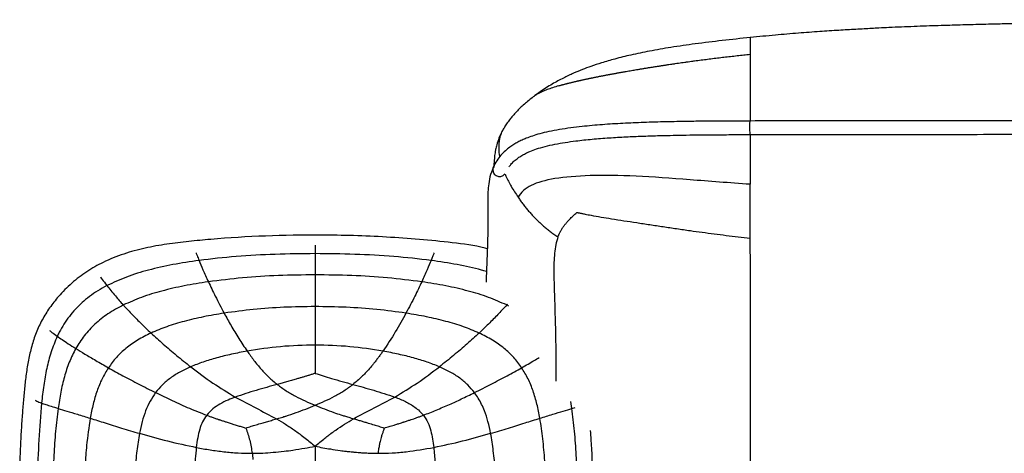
# Paper-space layout '_Top' of a CAD drawing. Header units: millimetres. Extents: x -908 to 908, y -155 to 619.
# Tile 4 of 11: x -908 to -546, y 459 to 619. Entities that reach past the tile are written whole.
import ezdxf

# ---------------------------------------------------------------- set-up
doc = ezdxf.new("R2010")
doc.units = ezdxf.units.MM

psp = doc.layouts.new('_Top')

# ---------------------------------------------------------------- linework, layer by layer
at = {"color": 7, "linetype": 'Continuous', "lineweight": 25}
for p, q in [((-718.87, 590.53), (-719.1, 590.34)), ((-729.55, 579.31), (-729.83, 578.88)), ((-799.46, 535.88), (-799.46, 535.31)), ((-799.46, 535.31), (-799.46, 532.71)), ((-799.46, 516.6), (-799.46, 513.24)), ((-799.46, 513.24), (-799.46, 505.85)), ((-728.58, 514.14), (-728.85, 513.83)), ((-728.19, 513.45), (-728.85, 513.83)), ((-704.82, 475.78), (-705.23, 478.31)), ((-704.81, 475.78), (-703.66, 476.14))]:
    psp.add_line(p, q, dxfattribs=at)
at = {"color": 7, "linetype": 'Continuous', "lineweight": 25, "flags": 128}
psp.add_lwpolyline([(-639.21, 576.51), (-639.22, 576.7), (-639.23, 577.24), (-639.24, 578.05), (-639.24, 579.01), (-639.24, 579.96), (-639.24, 580.77), (-639.23, 581.32), (-639.22, 581.51), (-639.22, 581.51)], dxfattribs=at)
at = {"color": 7, "linetype": 'Continuous', "lineweight": 25}
psp.add_arc((-731.48, 563.6), 2.51, 158.0469, 322.3257, dxfattribs=at)
for points, knots in [([(0, 618.76), (-8.12, 618.76), (-28.57, 618.76), (-61.35, 618.76), (-98.21, 618.77), (-132.17, 618.77), (-163.01, 618.77), (-190.6, 618.77), (-217.41, 618.77), (-241.67, 618.76), (-263.39, 618.76), (-282.6, 618.76), (-301, 618.76), (-318.53, 618.75), (-335.03, 618.74), (-350.47, 618.74), (-364.8, 618.73), (-378.09, 618.72), (-390.17, 618.71), (-401.06, 618.7), (-410.84, 618.69), (-419.72, 618.67), (-427.78, 618.66), (-435.08, 618.64), (-442.02, 618.62), (-448.6, 618.6), (-454.82, 618.58), (-460.36, 618.55), (-466.03, 618.52), (-471.75, 618.48), (-477.53, 618.42), (-482.71, 618.37), (-487.53, 618.3), (-492.16, 618.24), (-500.69, 618.11), (-512.85, 617.9), (-525.04, 617.65), (-533.37, 617.48), (-538.43, 617.37), (-544.13, 617.25), (-550.72, 617.1), (-558, 616.92), (-565.92, 616.7), (-574.43, 616.43), (-581.89, 616.14), (-587.75, 615.88), (-591.39, 615.7), (-594.44, 615.54), (-597.28, 615.39), (-601.33, 615.17), (-606.79, 614.85), (-613.81, 614.39), (-621.61, 613.81), (-630.15, 613.1), (-636.04, 612.51), (-639.1, 612.21)], [0, 0, 0, 0, 0.038056, 0.095826, 0.153606, 0.210794, 0.254942, 0.298117, 0.340074, 0.380583, 0.411801, 0.441846, 0.470619, 0.498023, 0.523969, 0.547949, 0.570363, 0.591139, 0.610208, 0.626957, 0.642192, 0.656028, 0.668576, 0.679942, 0.69023, 0.701104, 0.710774, 0.719389, 0.72709, 0.737321, 0.746211, 0.754174, 0.761591, 0.768789, 0.775876, 0.801576, 0.825758, 0.833048, 0.840595, 0.849487, 0.859781, 0.871467, 0.883614, 0.896935, 0.911396, 0.918597, 0.924463, 0.928477, 0.932933, 0.937829, 0.947655, 0.958842, 0.971342, 0.985088, 1, 1, 1, 1]), ([(-639.11, 612.23), (-642.56, 611.86), (-649.33, 611.14), (-659.09, 609.95), (-668.03, 608.66), (-675.94, 607.3), (-682.84, 605.88), (-688.74, 604.43), (-693.64, 603.02), (-697.62, 601.7), (-701.04, 600.43), (-704.41, 599.03), (-708.14, 597.28), (-712.27, 595.02), (-715.73, 592.89), (-717.69, 591.37), (-718.25, 590.93)], [0, 0, 0, 0, 0.125276, 0.246076, 0.35467, 0.451158, 0.535698, 0.608505, 0.669829, 0.719922, 0.760092, 0.803161, 0.852941, 0.909749, 0.974174, 1, 1, 1, 1]), ([(-639.11, 612.21), (-639.11, 612.22), (-639.11, 612.27), (-639.11, 612.05), (-639.12, 611.46), (-639.12, 610.32), (-639.13, 608.61), (-639.14, 606.9), (-639.14, 606.05)], [0, 0, 0, 0, 0.034126, 0.264125, 0.467039, 0.650276, 0.82406, 1, 1, 1, 1]), ([(-681, 600.4), (-680.61, 600.47), (-679.82, 600.6), (-678.64, 600.8), (-677.46, 600.99), (-676.28, 601.18), (-675.1, 601.37), (-673.92, 601.56), (-672.73, 601.74), (-671.55, 601.92), (-670.36, 602.11), (-669.17, 602.29), (-667.98, 602.46), (-666.79, 602.64), (-665.6, 602.81), (-664.41, 602.98), (-663.22, 603.15), (-662.02, 603.32), (-660.83, 603.48), (-659.63, 603.65), (-658.43, 603.81), (-657.23, 603.96), (-656.03, 604.12), (-654.83, 604.27), (-653.63, 604.43), (-652.43, 604.57), (-651.22, 604.72), (-650.02, 604.86), (-648.82, 605.01), (-647.61, 605.15), (-646.4, 605.28), (-645.19, 605.42), (-643.99, 605.55), (-642.78, 605.68), (-641.56, 605.8), (-640.35, 605.93), (-639.54, 606.01), (-639.14, 606.05)], [0, 0, 0, 0, 0.02831, 0.056636, 0.084976, 0.113329, 0.141694, 0.170069, 0.198456, 0.226855, 0.255266, 0.283692, 0.312132, 0.34059, 0.369066, 0.397561, 0.426077, 0.454613, 0.48317, 0.511748, 0.540345, 0.568959, 0.59759, 0.626235, 0.654894, 0.683569, 0.712259, 0.740963, 0.769683, 0.798418, 0.827168, 0.855934, 0.884715, 0.913512, 0.942325, 0.971155, 1, 1, 1, 1]), ([(-639.14, 606.05), (-639.14, 604.77), (-639.15, 602.19), (-639.16, 598.2), (-639.17, 594.8), (-639.18, 592.58), (-639.19, 590.43), (-639.19, 588.39), (-639.2, 586.01), (-639.2, 583.74), (-639.2, 582.22), (-639.2, 581.51)], [0, 0, 0, 0, 0.214649, 0.431859, 0.539703, 0.640462, 0.693668, 0.77961, 0.858384, 0.932919, 1, 1, 1, 1]), ([(-709.63, 594.48), (-709.52, 594.51), (-709.31, 594.57), (-708.98, 594.66), (-708.64, 594.76), (-708.3, 594.85), (-707.95, 594.95), (-707.59, 595.04), (-707.23, 595.14), (-706.87, 595.23), (-706.5, 595.33), (-706.12, 595.42), (-705.74, 595.52), (-705.36, 595.61), (-704.97, 595.71), (-704.58, 595.8), (-704.18, 595.9), (-703.78, 596), (-703.37, 596.09), (-702.96, 596.19), (-702.55, 596.28), (-702.13, 596.38), (-701.71, 596.47), (-701.28, 596.56), (-700.86, 596.66), (-700.43, 596.75), (-700, 596.85), (-699.56, 596.94), (-699.12, 597.03), (-698.68, 597.13), (-698.24, 597.22), (-697.8, 597.31), (-697.35, 597.4), (-696.9, 597.49), (-696.45, 597.58), (-696, 597.68), (-695.54, 597.77), (-695.09, 597.86), (-694.63, 597.95), (-694.17, 598.04), (-693.71, 598.13), (-693.25, 598.21), (-692.79, 598.3), (-692.32, 598.39), (-691.86, 598.48), (-691.39, 598.57), (-690.92, 598.65), (-690.46, 598.74), (-689.99, 598.83), (-689.52, 598.91), (-689.05, 599), (-688.58, 599.09), (-688.11, 599.17), (-687.64, 599.26), (-687.16, 599.34), (-686.69, 599.42), (-686.22, 599.51), (-685.74, 599.59), (-685.27, 599.67), (-684.32, 599.84), (-682.9, 600.08), (-681.63, 600.3), (-681, 600.4)], [0, 0, 0, 0, 0.015069, 0.030127, 0.045175, 0.060215, 0.075246, 0.090271, 0.105289, 0.120303, 0.135314, 0.150322, 0.165328, 0.180335, 0.195343, 0.210352, 0.225364, 0.240378, 0.255397, 0.270419, 0.285446, 0.300478, 0.315515, 0.330558, 0.345607, 0.360663, 0.375726, 0.3908, 0.405883, 0.420977, 0.436082, 0.451199, 0.466328, 0.481468, 0.49662, 0.511784, 0.526959, 0.542145, 0.557341, 0.572547, 0.587763, 0.602987, 0.618219, 0.633459, 0.648705, 0.663958, 0.679216, 0.69448, 0.709747, 0.725019, 0.740295, 0.755574, 0.770856, 0.786142, 0.80143, 0.816722, 0.832017, 0.847316, 0.862619, 0.877928, 0.93892, 1, 1, 1, 1]), ([(-709.63, 594.48), (-710.42, 594.24), (-712.05, 593.75), (-714.04, 593.03), (-715.78, 592.31), (-717.41, 591.49), (-718.44, 590.9), (-718.84, 590.55), (-718.87, 590.53)], [0, 0, 0, 0, 0.163919, 0.3353917, 0.5165686, 0.7088615, 0.9838499, 1, 1, 1, 1]), ([(-718.68, 590.69), (-719.24, 590.26), (-720.33, 589.41), (-721.98, 588.04), (-723.53, 586.64), (-724.99, 585.21), (-726.35, 583.77), (-727.59, 582.3), (-728.72, 580.81), (-729.33, 579.87), (-729.65, 579.37)], [0, 0, 0, 0, 0.1105061, 0.2167485, 0.3230414, 0.4339962, 0.5539625, 0.6865593, 0.8345614, 1, 1, 1, 1]), ([(-639.22, 581.51), (-642.13, 581.5), (-647.51, 581.48), (-654.91, 581.44), (-660.99, 581.37), (-665.94, 581.29), (-670.21, 581.21), (-674.28, 581.1), (-679.58, 580.93), (-686.06, 580.65), (-693.67, 580.18), (-700.09, 579.61), (-705.33, 578.99), (-709.44, 578.37), (-713.27, 577.65), (-716.61, 576.85), (-719.37, 576.02), (-721.52, 575.23), (-723.28, 574.48), (-724.81, 573.72), (-726.31, 572.85), (-727.87, 571.81), (-729.51, 570.49), (-731.15, 568.83), (-732.68, 566.81), (-733.41, 565.33), (-733.81, 564.54)], [0, 0, 0, 0, 0.069301, 0.12813, 0.176441, 0.214196, 0.246142, 0.278619, 0.311655, 0.373213, 0.434888, 0.497322, 0.533579, 0.570639, 0.608345, 0.643455, 0.675189, 0.704001, 0.726387, 0.750306, 0.775687, 0.804519, 0.84126, 0.886033, 0.938918, 1, 1, 1, 1]), ([(-2, 581.68), (-6.05, 581.68), (-13.85, 581.68), (-25.09, 581.68), (-35.4, 581.68), (-44.8, 581.68), (-53.23, 581.68), (-60.7, 581.68), (-67.23, 581.68), (-73.05, 581.68), (-83.09, 581.68), (-97.85, 581.68), (-134.56, 581.68), (-207.22, 581.68), (-327.18, 581.68), (-429.35, 581.69), (-495.1, 581.67), (-512.6, 581.66), (-529.39, 581.64), (-542.16, 581.62), (-551.58, 581.61), (-558.47, 581.6), (-566.57, 581.59), (-575.88, 581.58), (-586.35, 581.56), (-597.94, 581.55), (-610.65, 581.55), (-624.54, 581.54), (-634.2, 581.52), (-639.22, 581.51)], [0, 0, 0, 0, 0.019082, 0.036717, 0.052904, 0.067644, 0.080937, 0.092583, 0.102834, 0.111691, 0.11997, 0.150125, 0.181159, 0.292807, 0.492178, 0.745921, 0.773834, 0.801717, 0.828299, 0.852912, 0.861833, 0.872631, 0.885342, 0.899964, 0.916497, 0.934596, 0.954544, 0.976346, 1, 1, 1, 1]), ([(-729.89, 578.92), (-730.22, 578.35), (-730.97, 577.08), (-731.63, 575.53), (-732.53, 572.9), (-732.93, 571.11), (-733.15, 569.84), (-733.36, 568.35), (-733.51, 566.67), (-733.58, 565.23), (-733.59, 564.58), (-733.59, 564.45)], [0, 0, 0, 0, 0.126382, 0.282798, 0.417107, 0.521624, 0.599783, 0.671538, 0.826276, 0.965797, 1, 1, 1, 1]), ([(-729.83, 578.88), (-730.06, 578.57), (-730.41, 578.07), (-730.81, 577.16), (-731.18, 576.21), (-731.72, 574.26), (-731.9, 571.64), (-731.7, 569.38), (-731.44, 568.38), (-731.43, 568.34)], [0, 0, 0, 0, 0.1067161, 0.1677759, 0.2742365, 0.3889552, 0.7219558, 0.9883842, 1, 1, 1, 1]), ([(-727.93, 564.71), (-727.74, 564.98), (-727.25, 565.67), (-726.18, 566.75), (-724.81, 567.86), (-723.4, 568.77), (-721.94, 569.57), (-720.2, 570.38), (-717.86, 571.27), (-714.8, 572.17), (-711.2, 572.97), (-707.37, 573.64), (-702.79, 574.28), (-697.39, 574.85), (-691.17, 575.33), (-685.01, 575.69), (-680, 575.9), (-676.14, 576.04), (-673.07, 576.13), (-669.47, 576.22), (-665.06, 576.31), (-659.8, 576.39), (-653.69, 576.45), (-646.73, 576.49), (-641.81, 576.5), (-639.21, 576.51)], [0, 0, 0, 0, 0.0315874, 0.0818427, 0.1253676, 0.1610574, 0.1891347, 0.2199656, 0.2574571, 0.3001964, 0.3425321, 0.3833416, 0.4223536, 0.4799061, 0.5374645, 0.5940589, 0.6471629, 0.6723097, 0.697572, 0.7292799, 0.7684558, 0.8151124, 0.8692537, 0.9308847, 1, 1, 1, 1]), ([(-639.21, 576.51), (-635.16, 576.52), (-627.36, 576.53), (-616.12, 576.54), (-605.8, 576.55), (-596.41, 576.56), (-587.98, 576.56), (-580.51, 576.57), (-573.97, 576.58), (-568.15, 576.59), (-558.11, 576.6), (-543.36, 576.62), (-506.64, 576.67), (-433.99, 576.69), (-314.03, 576.68), (-211.86, 576.68), (-146.11, 576.68), (-128.61, 576.68), (-111.82, 576.68), (-99.05, 576.68), (-89.63, 576.68), (-82.74, 576.68), (-74.65, 576.68), (-65.33, 576.68), (-54.87, 576.68), (-43.27, 576.68), (-30.56, 576.68), (-16.67, 576.68), (-7.02, 576.68), (-2, 576.68)], [0, 0, 0, 0, 0.019087, 0.036725, 0.052915, 0.067655, 0.080948, 0.092596, 0.102848, 0.111707, 0.119985, 0.150139, 0.181173, 0.292823, 0.492195, 0.745941, 0.773853, 0.801735, 0.828319, 0.852934, 0.861852, 0.872647, 0.885355, 0.899977, 0.916513, 0.934616, 0.954565, 0.976359, 1, 1, 1, 1]), ([(-639.2, 576.51), (-639.2, 576), (-639.2, 574.91), (-639.2, 573.22), (-639.2, 571.41), (-639.2, 568.32), (-639.19, 563.88), (-639.19, 560.16), (-639.18, 558.24)], [0, 0, 0, 0, 0.080957, 0.175918, 0.273646, 0.374044, 0.677312, 1, 1, 1, 1]), ([(-733.81, 564.54), (-734.26, 563.33), (-735.14, 560.99), (-735.62, 557.7), (-735.82, 554.73), (-735.85, 552.01), (-735.82, 549.29), (-735.81, 546.55), (-735.81, 543.67), (-735.84, 541.02), (-735.88, 538.5), (-735.94, 536.1), (-736.03, 533.61), (-736.14, 531.07), (-736.24, 528.5), (-736.34, 525.95), (-736.39, 523.85), (-736.41, 522.62), (-736.41, 522.2)], [0, 0, 0, 0, 0.078525, 0.151494, 0.21935, 0.282528, 0.341167, 0.413025, 0.481682, 0.550236, 0.606028, 0.664758, 0.725419, 0.786757, 0.848783, 0.911351, 0.96998, 1, 1, 1, 1]), ([(-729.44, 561.96), (-729.33, 561.71), (-728.7, 560.18), (-727.19, 557.29), (-725.53, 554.79), (-724.65, 553.46)], [0, 0, 0, 0, 0.084495, 0.513593, 1, 1, 1, 1]), ([(-711.09, 560.3), (-714.71, 559.71), (-717.58, 558.92), (-722.03, 556.7), (-723.61, 555.29), (-724.65, 553.46)], [0, 0, 0, 0, 0.5, 0.5, 1, 1, 1, 1]), ([(-639.18, 558.24), (-643.02, 558.48), (-646.79, 558.76), (-654.19, 559.32), (-657.8, 559.61), (-668.37, 560.45), (-675.04, 560.95), (-687.37, 561.51), (-693.03, 561.57), (-703.08, 561.26), (-707.47, 560.88), (-711.09, 560.3)], [0, 0, 0, 0, 0.125, 0.125, 0.25, 0.25, 0.5, 0.5, 0.75, 0.75, 1, 1, 1, 1]), ([(-639.13, 538.42), (-639.14, 541.83), (-639.15, 545.19), (-639.17, 551.8), (-639.18, 555.04), (-639.18, 558.24)], [0, 0, 0, 0, 0.5, 0.5, 1, 1, 1, 1]), ([(-724.65, 553.46), (-724.5, 553.24), (-724.2, 552.8), (-723.73, 552.15), (-723.25, 551.5), (-722.77, 550.87), (-722.29, 550.24), (-721.79, 549.62), (-721.29, 549.01), (-720.78, 548.4), (-720.26, 547.81), (-719.73, 547.22), (-719.2, 546.64), (-718.66, 546.07), (-718.11, 545.51), (-717.55, 544.96), (-716.99, 544.42), (-716.41, 543.89), (-715.83, 543.37), (-715.25, 542.85), (-714.66, 542.35), (-714.06, 541.86), (-713.45, 541.37), (-712.84, 540.89), (-712.18, 540.4), (-711.48, 539.89), (-710.73, 539.36), (-710.23, 539.03), (-709.98, 538.86)], [0, 0, 0, 0, 0.038602, 0.077064, 0.115395, 0.153608, 0.191716, 0.229731, 0.267666, 0.305528, 0.343325, 0.38106, 0.418738, 0.456363, 0.49394, 0.531475, 0.568973, 0.606439, 0.643877, 0.681292, 0.718688, 0.756068, 0.793434, 0.830788, 0.868133, 0.912096, 0.956054, 1, 1, 1, 1]), ([(-709.98, 538.86), (-709.93, 538.98), (-709.84, 539.21), (-709.7, 539.57), (-709.54, 539.93), (-709.37, 540.28), (-709.19, 540.63), (-709, 540.98), (-708.81, 541.33), (-708.6, 541.67), (-708.38, 542.02), (-708.15, 542.36), (-707.91, 542.7), (-707.66, 543.04), (-707.4, 543.38), (-707.13, 543.72), (-706.85, 544.06), (-706.3, 544.7), (-705.42, 545.64), (-704.42, 546.6), (-703.65, 547.3), (-703.29, 547.62), (-703.04, 547.83), (-702.99, 547.88)], [0, 0, 0, 0, 0.03938, 0.078666, 0.117859, 0.156955, 0.195955, 0.234857, 0.273661, 0.312365, 0.350969, 0.38947, 0.427867, 0.46616, 0.504349, 0.542431, 0.580401, 0.618258, 0.758124, 0.896669, 0.932893, 0.984522, 1, 1, 1, 1]), ([(-702.99, 547.88), (-702.88, 547.86), (-702.66, 547.81), (-702.06, 547.68), (-701.18, 547.49), (-700.03, 547.26), (-698.9, 547.04), (-696.94, 546.68), (-694.08, 546.17), (-690.04, 545.52), (-685.68, 544.84), (-680.97, 544.13), (-676.15, 543.39), (-671.23, 542.65), (-666.25, 541.91), (-661.44, 541.22), (-656.84, 540.59), (-652.45, 540), (-648.03, 539.45), (-643.59, 538.91), (-640.62, 538.59), (-639.13, 538.42)], [0, 0, 0, 0, 0.005697, 0.01146, 0.031609, 0.051876, 0.070715, 0.089567, 0.151551, 0.21362, 0.286918, 0.360837, 0.435582, 0.511142, 0.587475, 0.664541, 0.730991, 0.797787, 0.864894, 0.932305, 1, 1, 1, 1]), ([(-736, 534.54), (-736.28, 534.61), (-740.51, 535.74), (-748.91, 536.8), (-761.01, 538.01), (-773.14, 538.86), (-785.28, 539.39), (-800.14, 539.64), (-817.69, 539.36), (-833.87, 538.35), (-845.98, 537.24), (-854.06, 536.27), (-862.1, 534.86), (-870, 532.74), (-877.22, 529.85), (-883.62, 526.19), (-889.16, 521.96), (-893.7, 517.44), (-897.31, 512.85), (-900.09, 508.38), (-902.29, 503.62), (-903.92, 498.66), (-905.1, 493.59), (-905.92, 488.43), (-906.5, 483.22), (-906.98, 477.94), (-907.42, 472.32), (-907.84, 466.03), (-908.19, 458.75), (-908.24, 453.54), (-908.27, 450.75)], [0, 0, 0, 0, 0.003776, 0.056292, 0.10852, 0.16063, 0.212794, 0.264984, 0.351949, 0.438836, 0.473609, 0.508551, 0.543596, 0.578638, 0.61374, 0.643367, 0.673277, 0.70323, 0.725711, 0.748271, 0.770816, 0.793137, 0.815357, 0.837789, 0.860342, 0.882883, 0.906133, 0.932939, 0.964008, 1, 1, 1, 1]), ([(-709.98, 538.86), (-710.27, 537.92), (-710.88, 535.94), (-711.27, 532.79), (-711.48, 529.39), (-711.5, 525.82), (-711.44, 523.14), (-711.4, 521.29), (-711.37, 520.27), (-711.34, 519.11), (-711.3, 517.95), (-711.23, 515.48), (-711.11, 511.74), (-710.95, 506.62), (-710.84, 501.62), (-710.79, 496.82), (-710.77, 492.31), (-710.76, 488.68), (-710.74, 486.55), (-710.73, 485.84)], [0, 0, 0, 0, 0.0534688, 0.112616, 0.1759997, 0.2421259, 0.3085028, 0.3215362, 0.3423765, 0.3631532, 0.3838544, 0.4044683, 0.4951199, 0.5827451, 0.6792253, 0.770809, 0.8610164, 0.9535791, 1, 1, 1, 1]), ([(-638.98, 410.77), (-638.98, 410.83), (-638.97, 411.25), (-638.97, 412.44), (-638.97, 414.36), (-638.96, 416.81), (-638.96, 418.83), (-638.96, 420.29), (-638.96, 421.11), (-638.96, 422.13), (-638.96, 423.23), (-638.96, 424.37), (-638.96, 425.53), (-638.96, 426.72), (-638.96, 428.79), (-638.97, 431.8), (-638.97, 436.14), (-638.98, 440.88), (-638.98, 445.97), (-638.99, 451), (-638.99, 455.94), (-638.99, 460.89), (-638.99, 466.09), (-638.99, 471.55), (-638.99, 477.33), (-638.99, 483.39), (-638.99, 489.83), (-639, 496.54), (-639.01, 503.4), (-639.03, 510.05), (-639.04, 516.3), (-639.06, 522.09), (-639.08, 527.64), (-639.11, 532.95), (-639.12, 536.67), (-639.13, 538.42)], [0, 0, 0, 0, 0.004509, 0.031771, 0.065541, 0.101968, 0.140259, 0.146701, 0.157719, 0.170749, 0.183843, 0.19698, 0.21014, 0.223301, 0.236442, 0.277383, 0.317271, 0.364514, 0.409293, 0.451748, 0.49207, 0.531193, 0.570574, 0.611676, 0.651491, 0.69297, 0.735659, 0.779032, 0.821935, 0.862877, 0.897146, 0.927722, 0.954764, 0.978701, 1, 1, 1, 1]), ([(-842.2, 530.23), (-845.43, 529.75), (-851.68, 528.82), (-860.61, 526.8), (-868.79, 524.37), (-873.75, 522.07), (-876.13, 520.97)], [0, 0, 0, 0, 0.276493, 0.536285, 0.777563, 1, 1, 1, 1]), ([(-843.29, 533.01), (-843.18, 532.7), (-842.91, 531.98), (-842.46, 530.86), (-842.2, 530.23)], [0, 0, 0, 0, 0.436096, 1, 1, 1, 1]), ([(-799.46, 532.71), (-804.36, 532.66), (-814.05, 532.57), (-828.32, 531.83), (-837.64, 530.75), (-842.2, 530.23)], [0, 0, 0, 0, 0.342549, 0.678295, 1, 1, 1, 1]), ([(-842.2, 530.23), (-841.75, 529.13), (-840.83, 526.88), (-839.47, 523.9), (-838.77, 522.37)], [0, 0, 0, 0, 0.486006, 1, 1, 1, 1]), ([(-799.46, 532.71), (-799.46, 531.64), (-799.46, 529.45), (-799.46, 526.45), (-799.46, 524.92)], [0, 0, 0, 0, 0.490628, 1, 1, 1, 1]), ([(-756.72, 530.23), (-761.28, 530.75), (-770.61, 531.83), (-784.88, 532.57), (-794.57, 532.66), (-799.46, 532.71)], [0, 0, 0, 0, 0.321705, 0.65745, 1, 1, 1, 1]), ([(-756.72, 530.23), (-757.17, 529.13), (-758.1, 526.88), (-759.45, 523.9), (-760.15, 522.37)], [0, 0, 0, 0, 0.486005, 1, 1, 1, 1]), ([(-755.63, 533.02), (-755.66, 532.92), (-755.8, 532.55), (-756.16, 531.62), (-756.53, 530.7), (-756.72, 530.23)], [0, 0, 0, 0, 0.159366, 0.575906, 1, 1, 1, 1]), ([(-736.33, 526.09), (-736.93, 526.28), (-740.44, 527.4), (-747.26, 528.78), (-753.5, 529.74), (-756.72, 530.23)], [0, 0, 0, 0, 0.090664, 0.53117, 1, 1, 1, 1]), ([(-878.48, 524.08), (-878.47, 524.07), (-878.37, 523.89), (-877.72, 523), (-876.77, 521.78), (-876.13, 520.97)], [0, 0, 0, 0, 0.029195, 0.34796, 1, 1, 1, 1]), ([(-838.77, 522.37), (-841.74, 521.9), (-847.5, 520.99), (-855.73, 519.08), (-863.28, 516.85), (-867.88, 514.81), (-870.08, 513.83)], [0, 0, 0, 0, 0.276626, 0.536758, 0.778236, 1, 1, 1, 1]), ([(-799.46, 524.92), (-803.96, 524.86), (-812.87, 524.76), (-826, 523.97), (-834.57, 522.89), (-838.77, 522.37)], [0, 0, 0, 0, 0.342405, 0.678055, 1, 1, 1, 1]), ([(-838.77, 522.37), (-837.95, 520.63), (-836.25, 517.04), (-834.08, 512.95), (-832.96, 510.83)], [0, 0, 0, 0, 0.482969, 1, 1, 1, 1]), ([(-760.15, 522.37), (-764.35, 522.89), (-772.92, 523.97), (-786.05, 524.76), (-794.96, 524.86), (-799.46, 524.92)], [0, 0, 0, 0, 0.321943, 0.657593, 1, 1, 1, 1]), ([(-799.46, 524.92), (-799.46, 523.65), (-799.46, 521.08), (-799.46, 518.11), (-799.46, 516.6)], [0, 0, 0, 0, 0.491122, 1, 1, 1, 1]), ([(-760.15, 522.37), (-760.97, 520.63), (-762.68, 517.04), (-764.85, 512.95), (-765.97, 510.83)], [0, 0, 0, 0, 0.48296, 1, 1, 1, 1]), ([(-728.85, 513.83), (-731.05, 514.81), (-735.65, 516.85), (-743.19, 519.08), (-751.43, 521), (-757.18, 521.9), (-760.15, 522.37)], [0, 0, 0, 0, 0.221762, 0.46324, 0.723373, 1, 1, 1, 1]), ([(-876.13, 520.97), (-877.27, 520.34), (-879.51, 519.11), (-882.56, 517), (-885.31, 514.74), (-887.78, 512.31), (-890.02, 509.67), (-892, 506.83), (-893.44, 504.36), (-894.18, 502.82), (-894.42, 502.33)], [0, 0, 0, 0, 0.146719, 0.288048, 0.41798, 0.547925, 0.677876, 0.807825, 0.937762, 1, 1, 1, 1]), ([(-876.13, 520.97), (-875.66, 520.38), (-874.72, 519.21), (-872.76, 516.84), (-871.08, 514.96), (-870.08, 513.83)], [0, 0, 0, 0, 0.2845332, 0.569029, 1, 1, 1, 1]), ([(-870.08, 513.83), (-872.02, 512.79), (-875.75, 510.79), (-880.57, 506.94), (-884.58, 502.67), (-886.59, 499.43), (-887.58, 497.84)], [0, 0, 0, 0, 0.273692, 0.526601, 0.766483, 1, 1, 1, 1]), ([(-870.08, 513.83), (-869.13, 512.81), (-867.19, 510.69), (-863.78, 507.23), (-861.21, 504.78), (-859.89, 503.52)], [0, 0, 0, 0, 0.311529, 0.644027, 1, 1, 1, 1]), ([(-799.46, 513.24), (-803.29, 513.19), (-810.88, 513.08), (-822.07, 512.3), (-829.38, 511.31), (-832.96, 510.83)], [0, 0, 0, 0, 0.341976, 0.677465, 1, 1, 1, 1]), ([(-765.97, 510.83), (-769.55, 511.32), (-776.85, 512.3), (-788.04, 513.08), (-795.63, 513.19), (-799.46, 513.24)], [0, 0, 0, 0, 0.322537, 0.658026, 1, 1, 1, 1]), ([(-728.85, 513.83), (-729.79, 512.81), (-731.74, 510.69), (-735.14, 507.23), (-737.71, 504.79), (-739.04, 503.52)], [0, 0, 0, 0, 0.311526, 0.644026, 1, 1, 1, 1]), ([(-832.96, 510.83), (-835.5, 510.41), (-840.43, 509.58), (-847.49, 507.91), (-853.98, 506.01), (-857.98, 504.33), (-859.89, 503.52)], [0, 0, 0, 0, 0.2758455, 0.5359674, 0.7779357, 1, 1, 1, 1]), ([(-832.96, 510.83), (-832.12, 509.31), (-830.44, 506.26), (-827.63, 501.54), (-825.52, 498.41), (-824.47, 496.84)], [0, 0, 0, 0, 0.330436, 0.666127, 1, 1, 1, 1]), ([(-765.97, 510.83), (-767.23, 508.53), (-769.76, 503.91), (-772.89, 499.21), (-774.45, 496.84)], [0, 0, 0, 0, 0.498055, 1, 1, 1, 1]), ([(-739.04, 503.52), (-740.95, 504.33), (-744.94, 506.01), (-751.43, 507.91), (-758.49, 509.58), (-763.43, 510.41), (-765.97, 510.83)], [0, 0, 0, 0, 0.222067, 0.464034, 0.724154, 1, 1, 1, 1]), ([(-897.18, 504.42), (-897.14, 504.37), (-897, 504.22), (-896.22, 503.61), (-895.14, 502.84), (-894.42, 502.33)], [0, 0, 0, 0, 0.110213, 0.404791, 1, 1, 1, 1]), ([(-799.46, 505.85), (-799.46, 504.44), (-799.46, 502.21), (-799.46, 499.93), (-799.46, 499.09)], [0, 0, 0, 0, 0.632795, 1, 1, 1, 1]), ([(-894.42, 502.33), (-895.23, 500.42), (-896.85, 496.58), (-898.39, 490.47), (-899.5, 484.19), (-899.97, 479.93), (-900.21, 477.77)], [0, 0, 0, 0, 0.2451066, 0.4921691, 0.743425, 1, 1, 1, 1]), ([(-894.42, 502.33), (-893.85, 501.92), (-892.65, 501.09), (-890.38, 499.59), (-888.54, 498.44), (-887.58, 497.84)], [0, 0, 0, 0, 0.312176, 0.644719, 1, 1, 1, 1]), ([(-859.89, 503.52), (-861.57, 502.68), (-864.81, 501.08), (-869.1, 498.02), (-872.74, 494.64), (-874.64, 492.05), (-875.57, 490.77)], [0, 0, 0, 0, 0.275781, 0.529387, 0.768363, 1, 1, 1, 1]), ([(-859.89, 503.52), (-858.41, 502.17), (-855.41, 499.42), (-850.52, 495.24), (-847.03, 492.49), (-845.27, 491.1)], [0, 0, 0, 0, 0.322801, 0.658469, 1, 1, 1, 1]), ([(-739.04, 503.52), (-740.51, 502.17), (-743.51, 499.42), (-748.4, 495.24), (-751.89, 492.49), (-753.65, 491.1)], [0, 0, 0, 0, 0.322802, 0.65847, 1, 1, 1, 1]), ([(-723.35, 490.77), (-724.29, 492.05), (-726.18, 494.65), (-729.83, 498.02), (-734.11, 501.08), (-737.35, 502.69), (-739.04, 503.52)], [0, 0, 0, 0, 0.23165, 0.470616, 0.72421, 1, 1, 1, 1]), ([(-887.58, 497.84), (-888.43, 496.17), (-890.15, 492.82), (-891.9, 487.38), (-893.23, 481.68), (-893.81, 477.77), (-894.11, 475.78)], [0, 0, 0, 0, 0.242031, 0.487404, 0.73932, 1, 1, 1, 1]), ([(-887.58, 497.84), (-886.49, 497.16), (-884.21, 495.76), (-880.18, 493.38), (-877.15, 491.66), (-875.57, 490.77)], [0, 0, 0, 0, 0.3073262, 0.639228, 1, 1, 1, 1]), ([(-799.46, 499.09), (-803.72, 498.99), (-812.11, 498.78), (-820.39, 497.48), (-824.47, 496.84)], [0, 0, 0, 0, 0.508215, 1, 1, 1, 1]), ([(-799.46, 499.09), (-799.46, 498.47), (-799.46, 497.26), (-799.46, 496.04), (-799.46, 495.44)], [0, 0, 0, 0, 0.511946, 1, 1, 1, 1]), ([(-774.45, 496.84), (-778.53, 497.48), (-786.81, 498.78), (-795.2, 498.99), (-799.46, 499.09)], [0, 0, 0, 0, 0.49179, 1, 1, 1, 1]), ([(-824.47, 496.84), (-826.4, 496.48), (-830.16, 495.78), (-835.59, 494.44), (-840.63, 492.95), (-843.76, 491.7), (-845.27, 491.1)], [0, 0, 0, 0, 0.272209, 0.531456, 0.774864, 1, 1, 1, 1]), ([(-824.47, 496.84), (-823.65, 495.7), (-822.05, 493.45), (-819.39, 490.24), (-816.57, 487.23), (-814.44, 485.47), (-813.39, 484.6)], [0, 0, 0, 0, 0.260175, 0.513846, 0.760386, 1, 1, 1, 1]), ([(-799.46, 495.44), (-799.46, 495.29), (-799.46, 494.18), (-799.46, 492), (-799.46, 489.92), (-799.46, 488.8), (-799.46, 488.73), (-799.46, 488.7), (-799.46, 488.68)], [0, 0, 0, 0, 0.0662364, 0.4999996, 0.9716782, 0.9858391, 0.9929196, 1, 1, 1, 1]), ([(-774.45, 496.84), (-774.71, 496.48), (-775.23, 495.74), (-776.03, 494.65), (-776.88, 493.53), (-777.7, 492.49), (-778.55, 491.45), (-779.59, 490.24), (-780.86, 488.84), (-782.36, 487.33), (-783.87, 485.93), (-784.98, 485.05), (-785.53, 484.61)], [0, 0, 0, 0, 0.083974, 0.167347, 0.250081, 0.344032, 0.409551, 0.495968, 0.633472, 0.750476, 0.876086, 1, 1, 1, 1]), ([(-753.65, 491.1), (-755.16, 491.7), (-758.3, 492.95), (-763.34, 494.44), (-768.76, 495.78), (-772.53, 496.48), (-774.45, 496.84)], [0, 0, 0, 0, 0.225128, 0.468545, 0.7278, 1, 1, 1, 1]), ([(-723.35, 490.77), (-721.75, 491.67), (-719.48, 492.96), (-717.45, 494.16), (-716.84, 494.52)], [0, 0, 0, 0, 0.701999, 1, 1, 1, 1]), ([(-875.57, 490.77), (-876.39, 489.42), (-878.06, 486.69), (-879.86, 482.16), (-881.3, 477.3), (-881.96, 473.9), (-882.29, 472.16)], [0, 0, 0, 0, 0.23746, 0.48016, 0.733022, 1, 1, 1, 1]), ([(-875.57, 490.77), (-873.81, 489.79), (-870.19, 487.77), (-864.37, 484.68), (-860.27, 482.63), (-858.19, 481.59)], [0, 0, 0, 0, 0.319524, 0.65549, 1, 1, 1, 1]), ([(-845.27, 491.1), (-846.62, 490.48), (-849.22, 489.28), (-852.72, 487.04), (-855.77, 484.53), (-857.39, 482.56), (-858.19, 481.59)], [0, 0, 0, 0, 0.27439, 0.52803, 0.767528, 1, 1, 1, 1]), ([(-845.27, 491.1), (-842.58, 489.07), (-837.37, 485.13), (-831.62, 481.65), (-828.83, 479.96)], [0, 0, 0, 0, 0.515067, 1, 1, 1, 1]), ([(-770.1, 479.96), (-767.31, 481.65), (-761.55, 485.13), (-756.34, 489.07), (-753.65, 491.1)], [0, 0, 0, 0, 0.484929, 1, 1, 1, 1]), ([(-740.73, 481.59), (-741.53, 482.56), (-743.16, 484.54), (-746.2, 487.04), (-749.71, 489.29), (-752.3, 490.48), (-753.65, 491.1)], [0, 0, 0, 0, 0.232471, 0.471968, 0.725609, 1, 1, 1, 1]), ([(-740.73, 481.59), (-738.65, 482.63), (-734.56, 484.68), (-728.74, 487.78), (-725.12, 489.79), (-723.35, 490.77)], [0, 0, 0, 0, 0.344512, 0.680469, 1, 1, 1, 1]), ([(-716.63, 472.16), (-716.97, 473.91), (-717.62, 477.3), (-719.06, 482.16), (-720.87, 486.7), (-722.53, 489.42), (-723.35, 490.77)], [0, 0, 0, 0, 0.266977, 0.519843, 0.762547, 1, 1, 1, 1]), ([(-799.46, 488.68), (-799.84, 488.56), (-800.61, 488.31), (-801.76, 487.95), (-802.92, 487.6), (-804.07, 487.25), (-805.25, 486.91), (-806.62, 486.51), (-808.2, 486.05), (-809.91, 485.57), (-811.65, 485.08), (-812.79, 484.77), (-813.39, 484.6)], [0, 0, 0, 0, 0.083237, 0.166601, 0.249959, 0.333856, 0.416686, 0.504028, 0.628072, 0.756586, 0.870786, 1, 1, 1, 1]), ([(-799.46, 488.68), (-797.46, 488.06), (-792.85, 486.63), (-788.18, 485.34), (-785.53, 484.61)], [0, 0, 0, 0, 0.434161, 1, 1, 1, 1]), ([(-813.39, 484.6), (-815.99, 483.9), (-821.17, 482.5), (-826.28, 480.8), (-828.83, 479.96)], [0, 0, 0, 0, 0.500555, 1, 1, 1, 1]), ([(-813.39, 484.6), (-812.32, 483.81), (-810.19, 482.24), (-805.57, 479.59), (-801.9, 477.99), (-799.46, 476.93)], [0, 0, 0, 0, 0.25507, 0.506529, 1, 1, 1, 1]), ([(-799.46, 476.93), (-798.25, 477.45), (-795.8, 478.49), (-792.23, 480.25), (-788.73, 482.23), (-786.6, 483.81), (-785.53, 484.61)], [0, 0, 0, 0, 0.244979, 0.493455, 0.744931, 1, 1, 1, 1]), ([(-785.53, 484.61), (-782.97, 483.91), (-777.78, 482.51), (-772.68, 480.82), (-770.1, 479.96)], [0, 0, 0, 0, 0.494284, 1, 1, 1, 1]), ([(-902.58, 478.82), (-902.41, 478.71), (-901.98, 478.45), (-900.87, 478.02), (-900.21, 477.77)], [0, 0, 0, 0, 0.409185, 1, 1, 1, 1]), ([(-858.19, 481.59), (-858.91, 480.55), (-860.35, 478.44), (-861.96, 474.83), (-863.26, 470.87), (-863.84, 468.08), (-864.15, 466.62)], [0, 0, 0, 0, 0.23238, 0.472189, 0.72613, 1, 1, 1, 1]), ([(-858.19, 481.59), (-856.15, 480.6), (-852.07, 478.62), (-845.8, 475.81), (-841.49, 474.12), (-839.36, 473.28)], [0, 0, 0, 0, 0.33537, 0.671444, 1, 1, 1, 1]), ([(-828.83, 479.96), (-829.73, 479.61), (-831.68, 478.86), (-834.49, 477.46), (-837.23, 475.68), (-838.65, 474.09), (-839.36, 473.28)], [0, 0, 0, 0, 0.229526, 0.496087, 0.744762, 1, 1, 1, 1]), ([(-828.83, 479.96), (-826.32, 478.63), (-821.31, 475.98), (-816.21, 473.29), (-813.66, 471.95)], [0, 0, 0, 0, 0.501146, 1, 1, 1, 1]), ([(-785.27, 472.01), (-782.72, 473.34), (-777.61, 476), (-772.61, 478.64), (-770.1, 479.96)], [0, 0, 0, 0, 0.498881, 1, 1, 1, 1]), ([(-770.1, 479.96), (-769.42, 479.7), (-768.1, 479.2), (-766.2, 478.35), (-764.38, 477.39), (-762.61, 476.25), (-760.94, 474.91), (-760.02, 473.81), (-759.57, 473.28)], [0, 0, 0, 0, 0.171542, 0.335403, 0.494044, 0.659505, 0.834543, 1, 1, 1, 1]), ([(-759.57, 473.28), (-757.98, 473.89), (-754.7, 475.17), (-750.06, 477.19), (-745.35, 479.34), (-742.34, 480.81), (-740.73, 481.59)], [0, 0, 0, 0, 0.244242, 0.504658, 0.734546, 1, 1, 1, 1]), ([(-734.77, 466.62), (-735.08, 468.08), (-735.67, 470.87), (-736.82, 474.43), (-738.06, 477.27), (-739.27, 479.53), (-740.25, 480.91), (-740.73, 481.59)], [0, 0, 0, 0, 0.273824, 0.527702, 0.688762, 0.845491, 1, 1, 1, 1]), ([(-900.21, 477.77), (-900.59, 473.27), (-901.37, 464.1), (-901.62, 454.89), (-901.75, 450.2)], [0, 0, 0, 0, 0.4901969, 1, 1, 1, 1]), ([(-900.21, 477.77), (-899.71, 477.59), (-898.68, 477.22), (-896.69, 476.58), (-894.99, 476.05), (-894.11, 475.78)], [0, 0, 0, 0, 0.3119567, 0.644572, 1, 1, 1, 1]), ([(-894.11, 475.78), (-894.44, 472.99), (-895.13, 467.27), (-895.72, 458.48), (-895.94, 452.5), (-896.05, 449.45)], [0, 0, 0, 0, 0.319382, 0.654282, 1, 1, 1, 1]), ([(-894.11, 475.78), (-893.07, 475.46), (-890.92, 474.81), (-886.95, 473.6), (-883.89, 472.66), (-882.29, 472.16)], [0, 0, 0, 0, 0.306192, 0.637709, 1, 1, 1, 1]), ([(-813.66, 471.95), (-813.06, 472.12), (-812.14, 472.38), (-811.04, 472.71), (-810.52, 472.88), (-809, 473.36), (-805.32, 474.59), (-801.76, 476.01), (-799.46, 476.93)], [0, 0, 0, 0, 0.124777, 0.189064, 0.228115, 0.233975, 0.50515, 1, 1, 1, 1]), ([(-799.46, 476.93), (-797.17, 476.02), (-794.02, 474.78), (-790.55, 473.61), (-789.3, 473.2), (-788.87, 473.07), (-788.17, 472.85), (-787.01, 472.49), (-785.87, 472.17), (-785.27, 472.01)], [0, 0, 0, 0, 0.494229, 0.676207, 0.729919, 0.757503, 0.765035, 0.875233, 1, 1, 1, 1]), ([(-716.63, 472.16), (-715.03, 472.66), (-711.98, 473.6), (-708.01, 474.81), (-705.85, 475.47), (-704.82, 475.78)], [0, 0, 0, 0, 0.362292, 0.693801, 1, 1, 1, 1]), ([(-702.88, 449.46), (-702.99, 452.5), (-703.21, 458.48), (-703.79, 467.27), (-704.48, 472.99), (-704.82, 475.78)], [0, 0, 0, 0, 0.345721, 0.680612, 1, 1, 1, 1]), ([(-882.29, 472.16), (-882.78, 468.83), (-883.62, 463.15), (-884.2, 455.06), (-884.4, 450.31), (-884.51, 447.94)], [0, 0, 0, 0, 0.4150574, 0.7073885, 1, 1, 1, 1]), ([(-882.29, 472.16), (-880.48, 471.6), (-876.75, 470.43), (-870.66, 468.54), (-866.35, 467.27), (-864.15, 466.62)], [0, 0, 0, 0, 0.314978, 0.650205, 1, 1, 1, 1]), ([(-839.36, 473.28), (-839.9, 472.5), (-841.01, 470.9), (-842.04, 468.05), (-842.77, 464.87), (-843.05, 462.62), (-843.2, 461.43)], [0, 0, 0, 0, 0.225445, 0.460299, 0.71539, 1, 1, 1, 1]), ([(-839.36, 473.28), (-838.97, 473.14), (-838.19, 472.85), (-837.01, 472.43), (-836.04, 472.09), (-835.43, 471.88), (-835.2, 471.8), (-835.14, 471.78), (-835.12, 471.77), (-835.11, 471.77), (-835.09, 471.76), (-835.05, 471.75), (-835, 471.73), (-834.97, 471.72), (-834.96, 471.72), (-834.87, 471.69), (-834.61, 471.6), (-833.96, 471.38), (-833.21, 471.14), (-832.56, 470.92), (-831.82, 470.68), (-830.78, 470.35), (-829.3, 469.89), (-827.81, 469.43), (-826.35, 469), (-825.4, 468.71), (-824.95, 468.57)], [0, 0, 0, 0, 0.0835, 0.166815, 0.250239, 0.287122, 0.29538, 0.299511, 0.299901, 0.300019, 0.300127, 0.304576, 0.308755, 0.309903, 0.310405, 0.31252, 0.327838, 0.36617, 0.447579, 0.483909, 0.50175, 0.601407, 0.700666, 0.807151, 0.908128, 1, 1, 1, 1]), ([(-824.95, 468.57), (-824.3, 468.79), (-823.06, 469.2), (-821.07, 469.78), (-819.19, 470.34), (-817.31, 470.88), (-815.52, 471.41), (-814.29, 471.77), (-813.66, 471.95)], [0, 0, 0, 0, 0.17465, 0.334455, 0.524936, 0.675473, 0.832036, 1, 1, 1, 1]), ([(-813.66, 471.95), (-812.54, 471.3), (-810.28, 469.98), (-808.1, 468.51), (-807.01, 467.78)], [0, 0, 0, 0, 0.499059, 1, 1, 1, 1]), ([(-791.83, 467.84), (-790.76, 468.57), (-788.61, 470.03), (-786.38, 471.35), (-785.27, 472.01)], [0, 0, 0, 0, 0.498624, 1, 1, 1, 1]), ([(-785.27, 472.01), (-784.8, 471.87), (-783.88, 471.59), (-782.5, 471.19), (-781.16, 470.79), (-779.57, 470.31), (-777.84, 469.8), (-775.87, 469.21), (-774.62, 468.79), (-773.97, 468.57)], [0, 0, 0, 0, 0.12303, 0.244791, 0.365544, 0.478433, 0.665563, 0.825319, 1, 1, 1, 1]), ([(-773.97, 468.57), (-773.65, 468.67), (-773.04, 468.86), (-772.17, 469.12), (-771.27, 469.39), (-770.46, 469.63), (-769.7, 469.87), (-769.07, 470.06), (-768.35, 470.29), (-767.7, 470.49), (-767.19, 470.66), (-766.92, 470.74), (-766.71, 470.81), (-766.12, 471), (-765.2, 471.3), (-764.08, 471.68), (-763.01, 472.04), (-761.92, 472.42), (-760.74, 472.85), (-759.96, 473.13), (-759.57, 473.28)], [0, 0, 0, 0, 0.06493, 0.12443, 0.178929, 0.2491, 0.290874, 0.336678, 0.378418, 0.439663, 0.470935, 0.484377, 0.495467, 0.515525, 0.607037, 0.686428, 0.749761, 0.833185, 0.916501, 1, 1, 1, 1]), ([(-759.57, 473.28), (-758.98, 472.42), (-757.78, 470.66), (-756.43, 466.64), (-756, 463.49), (-755.72, 461.43)], [0, 0, 0, 0, 0.245251, 0.505632, 1, 1, 1, 1]), ([(-734.77, 466.62), (-732.57, 467.27), (-728.26, 468.54), (-722.18, 470.43), (-718.44, 471.6), (-716.63, 472.16)], [0, 0, 0, 0, 0.3497969, 0.6850227, 1, 1, 1, 1]), ([(-714.42, 447.95), (-714.54, 450.8), (-714.79, 456.37), (-715.45, 464.46), (-716.25, 469.66), (-716.63, 472.17)], [0, 0, 0, 0, 0.352033, 0.687129, 1, 1, 1, 1]), ([(-824.95, 468.57), (-824.44, 467.09), (-823.39, 464.07), (-822.89, 460.89), (-822.64, 459.28)], [0, 0, 0, 0, 0.49391, 1, 1, 1, 1]), ([(-773.97, 468.57), (-774.1, 468.18), (-774.35, 467.43), (-774.75, 466.27), (-775.09, 465.17), (-775.44, 463.88), (-775.76, 462.5), (-776.05, 460.9), (-776.2, 459.83), (-776.27, 459.28)], [0, 0, 0, 0, 0.1314, 0.248331, 0.38457, 0.493911, 0.664796, 0.826954, 1, 1, 1, 1]), ([(-864.15, 466.62), (-864.5, 464.47), (-865.24, 459.96), (-865.84, 452.85), (-866.06, 447.9), (-866.18, 445.34)], [0, 0, 0, 0, 0.3054508, 0.6405887, 1, 1, 1, 1]), ([(-864.15, 466.62), (-860.72, 465.65), (-853.9, 463.72), (-846.75, 462.19), (-843.2, 461.43)], [0, 0, 0, 0, 0.503918, 1, 1, 1, 1]), ([(-807.01, 467.78), (-806.43, 467.37), (-805.76, 466.89), (-804.45, 465.91), (-802.48, 464.39), (-800.66, 462.88), (-799.46, 461.88)], [0, 0, 0, 0, 0.221807, 0.25839, 0.512968, 1, 1, 1, 1]), ([(-799.46, 461.88), (-798.25, 462.89), (-796.59, 464.27), (-794.72, 465.72), (-793.98, 466.28), (-793.12, 466.93), (-792.42, 467.42), (-791.83, 467.84)], [0, 0, 0, 0, 0.486502, 0.666949, 0.734996, 0.774727, 1, 1, 1, 1]), ([(-755.72, 461.43), (-752.17, 462.19), (-745.02, 463.72), (-738.21, 465.65), (-734.77, 466.62)], [0, 0, 0, 0, 0.4960807, 1, 1, 1, 1]), ([(-732.74, 445.34), (-732.86, 447.9), (-733.08, 452.85), (-733.68, 459.97), (-734.42, 464.47), (-734.77, 466.62)], [0, 0, 0, 0, 0.359413, 0.694553, 1, 1, 1, 1]), ([(-697.17, 450.2), (-697.27, 454.9), (-697.4, 460.72), (-697.86, 466.53), (-697.95, 467.66)], [0, 0, 0, 0, 0.805579, 1, 1, 1, 1]), ([(-843.2, 461.43), (-843.45, 458.6), (-844, 452.43), (-844.15, 446.24), (-844.22, 442.89)], [0, 0, 0, 0, 0.458597, 1, 1, 1, 1]), ([(-843.2, 461.43), (-841.5, 461.12), (-838.15, 460.5), (-833.02, 459.82), (-827.86, 459.36), (-824.38, 459.31), (-822.64, 459.28)], [0, 0, 0, 0, 0.253147, 0.500142, 0.750962, 1, 1, 1, 1]), ([(-822.64, 459.28), (-821.33, 459.3), (-818.76, 459.34), (-814.83, 459.62), (-811.14, 459.99), (-807.25, 460.5), (-803.44, 461.12), (-800.73, 461.64), (-799.46, 461.88)], [0, 0, 0, 0, 0.1689987, 0.3311003, 0.5055027, 0.6451616, 0.834343, 1, 1, 1, 1]), ([(-799.46, 461.88), (-799.46, 461.65), (-799.46, 461.22), (-799.46, 460.78), (-799.46, 460.57)], [0, 0, 0, 0, 0.527457, 1, 1, 1, 1]), ([(-799.46, 461.88), (-798.49, 461.7), (-796.61, 461.33), (-793.52, 460.8), (-790.68, 460.37), (-788.14, 460.04), (-786.33, 459.84), (-784.82, 459.7), (-783.41, 459.58), (-782.13, 459.48), (-780.59, 459.39), (-779.16, 459.33), (-777.61, 459.29), (-776.74, 459.28), (-776.27, 459.28)], [0, 0, 0, 0, 0.126952, 0.245989, 0.402221, 0.494504, 0.574933, 0.635785, 0.688917, 0.756255, 0.800342, 0.88722, 0.939851, 1, 1, 1, 1]), ([(-776.27, 459.28), (-774.54, 459.31), (-771.06, 459.37), (-764.15, 459.96), (-759.09, 460.84), (-755.72, 461.43)], [0, 0, 0, 0, 0.249082, 0.49995, 1, 1, 1, 1]), ([(-755.72, 461.43), (-755.55, 459.61), (-755.17, 455.72), (-754.87, 449.53), (-754.76, 445.17), (-754.7, 442.89)], [0, 0, 0, 0, 0.295487, 0.630969, 1, 1, 1, 1]), ([(-822.64, 459.28), (-822.59, 458.91), (-822.48, 458.17), (-822.4, 457.42), (-822.37, 457.05)], [0, 0, 0, 0, 0.4997396, 1, 1, 1, 1]), ([(-799.46, 460.57), (-799.46, 458.41), (-799.46, 454.07), (-799.46, 449.72), (-799.46, 447.54)], [0, 0, 0, 0, 0.497879, 1, 1, 1, 1])]:
    psp.add_open_spline(points, degree=3, knots=knots, dxfattribs=at)

doc.saveas('drawing.dxf')
